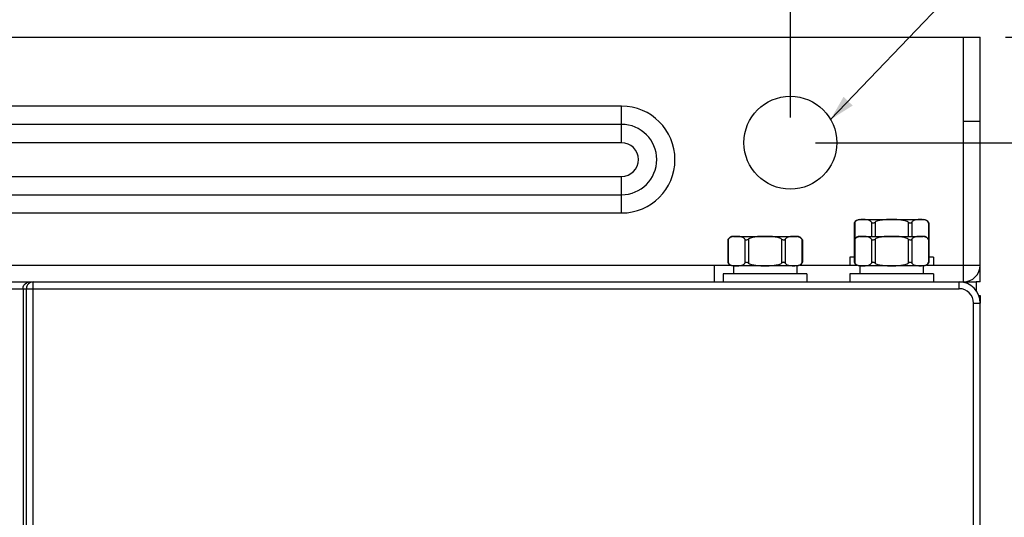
# Model space of a CAD drawing. Header units: millimetres. Extents: x 0 to 1700, y 17 to 1205.
# Tile 37 of 51: x 238 to 355, y 1057 to 1116. Entities that reach past the tile are written whole.
import ezdxf

# ---------------------------------------------------------------- set-up
doc = ezdxf.new("R2010")
doc.units = ezdxf.units.MM
doc.header["$LTSCALE"] = 77.505185
doc.header["$PDMODE"] = 3
doc.header["$PDSIZE"] = 0.3125
doc.layers.get('0').update_dxf_attribs({"linetype": 'CONTINUOUS'})
doc.layers.get('Defpoints').update_dxf_attribs({"linetype": 'CONTINUOUS'})
doc.styles.get("Standard").update_dxf_attribs({"font": 'arial.ttf'})
doc.dimstyles.new('DIMSTYLE_1', dxfattribs={"dimtxt": 10, "dimasz": 3, "dimexe": 1.5, "dimexo": 3, "dimgap": 2.5, "dimtad": 1, "dimdec": 1, "dimzin": 0, "dimdsep": 46, "dimtxsty": 'Standard', "dimblk": '_FILLED', "dimblk1": '_FILLED', "dimblk2": '_FILLED', "dimcen": 0.09, "dimadec": 1, "dimazin": 0, "dimtp": 0.1, "dimtm": 0.1, "dimtfac": 1, "dimtdec": 1, "dimtofl": 0, "dimtmove": 0, "dimatfit": 3, "dimldrblk": '_FILLED', "dimfxl": 1, "dimtolj": 1, "dimtzin": 0, "dimarcsym": 0})
doc.dimstyles.get("Standard").update_dxf_attribs({"dimtxt": 3, "dimasz": 3, "dimexe": 1.5, "dimexo": 3, "dimtad": 1, "dimdec": 1, "dimzin": 0, "dimdsep": 46, "dimtxsty": 'Standard', "dimblk": '_FILLED', "dimblk1": '_FILLED', "dimblk2": '_FILLED', "dimcen": 0.09, "dimadec": 1, "dimazin": 0, "dimtol": 1, "dimtp": 0.1, "dimtm": 0.1, "dimtfac": 1, "dimtdec": 1, "dimtofl": 0, "dimtmove": 0, "dimatfit": 3, "dimldrblk": '_FILLED', "dimfxl": 1, "dimtolj": 1, "dimtzin": 0, "dimarcsym": 0})

# ---------------------------------------------------------------- blocks, each defined once
blk = doc.blocks.new('_FILLED')
at = {"color": 0, "linetype": 'ByBlock'}
blk.add_solid([(0, 0), (-1, 0.25), (-1, -0.25)], dxfattribs=at)
blk = doc.blocks.new('*D1')
at = {"color": 0, "linetype": 'Continuous', "lineweight": -2, "transparency": 16777216}
for p, q in [((94.22, 1104.78), (94.22, 1130.78)), ((329.22, 1104.78), (329.22, 1130.78)), ((97.22, 1129.28), (326.22, 1129.28))]:
    blk.add_line(p, q, dxfattribs=at)
at = {"layer": 'Defpoints', "color": 0, "linetype": 'Continuous', "transparency": 16777216}
for p in [(329.22, 1129.28), (94.22, 1101.78), (329.22, 1101.78)]:
    blk.add_point(p, dxfattribs=at)
at = {"color": 0, "linetype": 'Continuous', "lineweight": -2, "transparency": 16777216, "xscale": 3, "yscale": 3, "zscale": 3, "rotation": 180}
blk.add_blockref('_FILLED', (94.22, 1129.28), dxfattribs=at)
at = {"color": 0, "linetype": 'Continuous', "lineweight": -2, "transparency": 16777216, "xscale": 3, "yscale": 3, "zscale": 3}
blk.add_blockref('_FILLED', (329.22, 1129.28), dxfattribs=at)
at = {"color": 0, "linetype": 'Continuous', "transparency": 16777216, "insert": (210.53, 1145.12), "char_height": 10, "width": 20.9294, "attachment_point": 2, "line_spacing_factor": 0.9}
blk.add_mtext('\\A1;W1', dxfattribs=at)
blk = doc.blocks.new('*D2')
at = {"color": 0, "linetype": 'Continuous', "lineweight": -2, "transparency": 16777216}
for p, q in [((71.72, 1117.28), (71.72, 1150.78)), ((351.72, 1117.28), (351.72, 1150.78)), ((348.72, 1149.28), (74.72, 1149.28))]:
    blk.add_line(p, q, dxfattribs=at)
at = {"layer": 'Defpoints', "color": 0, "linetype": 'Continuous', "transparency": 16777216}
for p in [(71.72, 1149.28), (71.72, 1114.28), (351.72, 1114.28)]:
    blk.add_point(p, dxfattribs=at)
at = {"color": 0, "linetype": 'Continuous', "lineweight": -2, "transparency": 16777216, "xscale": 3, "yscale": 3, "zscale": 3, "rotation": 180}
blk.add_blockref('_FILLED', (71.72, 1149.28), dxfattribs=at)
at = {"color": 0, "linetype": 'Continuous', "lineweight": -2, "transparency": 16777216, "xscale": 3, "yscale": 3, "zscale": 3}
blk.add_blockref('_FILLED', (351.72, 1149.28), dxfattribs=at)
at = {"color": 0, "linetype": 'Continuous', "transparency": 16777216, "insert": (211.76, 1165.12), "char_height": 10, "width": 13.1599, "attachment_point": 2, "line_spacing_factor": 0.9}
blk.add_mtext('\\A1;W', dxfattribs=at)
blk = doc.blocks.new('*D4')
at = {"color": 0, "linetype": 'Continuous', "lineweight": -2, "transparency": 16777216}
for p, q in [((332.22, 1101.78), (378.22, 1101.78)), ((376.72, 1098.78), (376.72, 629.78)), ((332.22, 626.78), (378.22, 626.78))]:
    blk.add_line(p, q, dxfattribs=at)
at = {"layer": 'Defpoints', "color": 0, "linetype": 'Continuous', "transparency": 16777216}
for p in [(329.22, 1101.78), (329.22, 626.78), (376.72, 626.78)]:
    blk.add_point(p, dxfattribs=at)
at = {"color": 0, "linetype": 'Continuous', "lineweight": -2, "transparency": 16777216, "xscale": 3, "yscale": 3, "zscale": 3}
for p, rotation in [((376.72, 1101.78), 90), ((376.72, 626.78), 270)]:
    blk.add_blockref('_FILLED', p, dxfattribs=dict(at, rotation=rotation))
at = {"color": 0, "linetype": 'Continuous', "transparency": 16777216, "insert": (360.89, 863.56), "char_height": 10, "width": 17.8439, "attachment_point": 2, "rotation": 90, "line_spacing_factor": 0.9}
blk.add_mtext('\\A1;H1', dxfattribs=at)
blk = doc.blocks.new('*D5')
at = {"color": 0, "linetype": 'Continuous', "lineweight": -2, "transparency": 16777216}
for p, q in [((354.72, 1114.28), (398.22, 1114.28)), ((396.72, 617.28), (396.72, 1111.28)), ((354.72, 614.28), (398.22, 614.28))]:
    blk.add_line(p, q, dxfattribs=at)
at = {"layer": 'Defpoints', "color": 0, "linetype": 'Continuous', "transparency": 16777216}
for p in [(351.72, 1114.28), (396.72, 1114.28), (351.72, 614.28)]:
    blk.add_point(p, dxfattribs=at)
at = {"color": 0, "linetype": 'Continuous', "lineweight": -2, "transparency": 16777216, "xscale": 3, "yscale": 3, "zscale": 3}
for p, rotation in [((396.72, 1114.28), 90), ((396.72, 614.28), 270)]:
    blk.add_blockref('_FILLED', p, dxfattribs=dict(at, rotation=rotation))
at = {"color": 0, "linetype": 'Continuous', "transparency": 16777216, "insert": (380.89, 864.28), "char_height": 10, "width": 10.0743, "attachment_point": 2, "rotation": 90, "line_spacing_factor": 0.9}
blk.add_mtext('\\A1;H', dxfattribs=at)

msp = doc.modelspace()

# ---------------------------------------------------------------- linework, layer by layer
at = {"linetype": 'Continuous'}
for p, q in [((71.72, 1114.28), (351.72, 1114.28)), ((349.72, 1085.28), (349.72, 1114.28)), ((351.72, 1085.28), (351.72, 1114.28)), ((309.22, 1106.11), (114.22, 1106.11)), ((309.22, 1101.78), (309.22, 1106.11)), ((309.22, 1103.95), (114.22, 1103.95)), ((351.72, 1104.28), (349.72, 1104.28)), ((309.22, 1101.78), (114.22, 1101.78)), ((114.22, 1097.78), (309.22, 1097.78)), ((309.22, 1093.45), (309.22, 1097.78)), ((114.22, 1095.62), (309.22, 1095.62)), ((114.22, 1093.45), (309.22, 1093.45)), ((336.8, 1092.26), (336.8, 1090.26)), ((336.87, 1092.36), (336.87, 1090.37)), ((337.47, 1092.68), (344.97, 1092.68)), ((338.83, 1092.36), (338.83, 1090.68)), ((339.26, 1092.36), (339.26, 1090.68)), ((343.19, 1092.36), (343.19, 1090.68)), ((343.62, 1092.36), (343.62, 1090.68)), ((345.58, 1092.36), (345.58, 1090.37)), ((345.65, 1092.26), (345.65, 1090.26)), ((321.8, 1090.26), (321.8, 1087.61)), ((321.87, 1090.36), (321.87, 1087.5)), ((322.47, 1090.68), (329.97, 1090.68)), ((323.83, 1090.36), (323.83, 1087.5)), ((324.26, 1090.36), (324.26, 1087.5)), ((328.19, 1090.36), (328.19, 1087.5)), ((328.62, 1090.36), (328.62, 1087.5)), ((330.58, 1090.36), (330.58, 1087.5)), ((330.65, 1090.26), (330.65, 1087.61)), ((336.8, 1090.26), (336.8, 1087.61)), ((336.87, 1090.36), (336.87, 1087.5)), ((337.47, 1090.68), (344.97, 1090.68)), ((338.83, 1090.36), (338.83, 1087.5)), ((339.26, 1090.36), (339.26, 1087.5)), ((343.19, 1090.36), (343.19, 1087.5)), ((343.62, 1090.36), (343.62, 1087.5)), ((345.58, 1090.36), (345.58, 1087.5)), ((345.65, 1090.26), (345.65, 1087.61)), ((336.27, 1088.23), (336.27, 1087.28)), ((336.8, 1088.23), (336.27, 1088.23)), ((346.17, 1088.23), (345.65, 1088.23)), ((346.17, 1088.23), (346.17, 1087.28)), ((215.84, 1087.28), (322.11, 1087.28)), ((320.22, 1085.28), (320.22, 1087.28)), ((321.27, 1086.23), (321.27, 1085.28)), ((331.17, 1086.23), (321.27, 1086.23)), ((322.47, 1087.18), (322.47, 1086.23)), ((329.97, 1087.18), (322.47, 1087.18)), ((329.97, 1087.18), (329.97, 1086.23)), ((330.34, 1087.28), (337.11, 1087.28)), ((331.17, 1086.23), (331.17, 1085.28)), ((336.27, 1086.23), (336.27, 1085.28)), ((346.17, 1086.23), (336.27, 1086.23)), ((337.47, 1087.18), (337.47, 1086.23)), ((344.97, 1087.18), (337.47, 1087.18)), ((344.97, 1087.18), (344.97, 1086.23)), ((345.34, 1087.28), (351.72, 1087.28)), ((346.17, 1086.23), (346.17, 1085.28)), ((74.22, 1085.28), (349.22, 1085.28)), ((239.5, 998.43), (239.5, 1085.28)), ((349.22, 1084.48), (349.22, 1085.28)), ((349.22, 1085.28), (351.22, 1085.28)), ((351.22, 1085.28), (351.22, 1084.2)), ((351.72, 1085.28), (351.22, 1085.28)), ((74.22, 1084.48), (349.22, 1084.48)), ((238.3, 1084.48), (238.3, 998.38)), ((238.72, 1084.69), (238.7, 1084.48)), ((238.7, 998.43), (238.7, 1084.48)), ((350.92, 998.43), (350.92, 1082.78)), ((350.92, 1082.78), (351.72, 1082.78)), ((351.54, 1083.68), (351.72, 1083.68)), ((351.72, 1083.68), (351.72, 1082.78)), ((351.72, 998.43), (351.72, 1082.78))]:
    msp.add_line(p, q, dxfattribs=at)
msp.add_circle((329.22, 1101.78), 5.5, dxfattribs=at)
for centre, radius, start, end in [((309.22, 1099.78), 6.33, 270, 90), ((309.22, 1099.78), 4.17, 270, 90), ((309.22, 1099.78), 2, 270, 90), ((337.47, 1091.93), 0.753, 90, 153.8083), ((337.46, 1091.9), 0.758, 143.9429, 150.9868), ((337.49, 1091.88), 0.79, 141.9612, 143.998), ((344.97, 1091.93), 0.753, 26.1917, 90), ((344.96, 1091.88), 0.79, 36.002, 38.0388), ((344.98, 1091.89), 0.765, 29.0474, 36.0229), ((322.47, 1089.93), 0.753, 90, 153.8083), ((322.46, 1089.9), 0.758, 143.9429, 150.9868), ((322.49, 1089.88), 0.79, 141.9612, 143.998), ((329.97, 1089.93), 0.753, 26.1917, 90), ((329.96, 1089.88), 0.79, 36.002, 38.0388), ((329.98, 1089.89), 0.765, 29.0474, 36.0229), ((337.47, 1089.93), 0.753, 90, 153.8083), ((337.46, 1089.9), 0.758, 143.9429, 150.9868), ((337.49, 1089.88), 0.79, 141.9612, 143.998), ((344.97, 1089.93), 0.753, 26.1917, 90), ((344.96, 1089.88), 0.79, 36.002, 38.0388), ((344.98, 1089.89), 0.765, 29.0474, 36.0229), ((322.47, 1087.98), 0.765, 209.0474, 216.0229), ((322.47, 1087.94), 0.753, 206.1917, 270), ((322.49, 1087.99), 0.79, 216.002, 218.0388), ((329.97, 1087.94), 0.753, 270, 333.8083), ((329.96, 1087.99), 0.79, 321.9612, 323.998), ((329.99, 1087.97), 0.758, 323.9429, 330.9868), ((337.47, 1087.98), 0.765, 209.0474, 216.0229), ((337.47, 1087.94), 0.753, 206.1917, 270), ((337.49, 1087.99), 0.79, 216.002, 218.0388), ((344.97, 1087.94), 0.753, 270, 333.8083), ((344.96, 1087.99), 0.79, 321.9612, 323.998), ((344.99, 1087.97), 0.758, 323.9429, 330.9868), ((349.72, 1087.28), 2, 270, 360), ((349.22, 1082.78), 2.5, 0, 90), ((239.51, 1084.48), 0.817, 157.9865, 164.9352), ((349.22, 1082.78), 1.7, 0, 90)]:
    msp.add_arc(centre, radius, start, end, dxfattribs=at)
for points, knots in [([(338.83, 1092.36), (338.8, 1092.41), (338.72, 1092.48), (338.56, 1092.58), (338.35, 1092.64), (338.1, 1092.67), (337.85, 1092.67), (337.59, 1092.67), (337.34, 1092.64), (337.13, 1092.58), (336.97, 1092.48), (336.9, 1092.41), (336.87, 1092.36)], [0, 0, 0, 0, 0.074444, 0.140813, 0.263244, 0.381911, 0.499981, 0.618051, 0.736717, 0.859151, 0.925525, 1, 1, 1, 1]), ([(338.83, 1092.36), (338.85, 1092.34), (338.89, 1092.3), (338.95, 1092.27), (339.04, 1092.26), (339.14, 1092.29), (339.22, 1092.34), (339.26, 1092.36)], [0, 0, 0, 0, 0.208472, 0.321372, 0.442334, 0.711025, 1, 1, 1, 1]), ([(343.19, 1092.36), (343.12, 1092.41), (342.96, 1092.48), (342.64, 1092.58), (342.23, 1092.64), (341.73, 1092.67), (341.22, 1092.67), (340.72, 1092.67), (340.22, 1092.64), (339.8, 1092.58), (339.48, 1092.48), (339.33, 1092.41), (339.26, 1092.36)], [0, 0, 0, 0, 0.062447, 0.124945, 0.249903, 0.374936, 0.499985, 0.625033, 0.750067, 0.875027, 0.937531, 1, 1, 1, 1]), ([(343.19, 1092.36), (343.23, 1092.34), (343.3, 1092.29), (343.41, 1092.26), (343.49, 1092.27), (343.56, 1092.3), (343.6, 1092.34), (343.62, 1092.36)], [0, 0, 0, 0, 0.288975, 0.557666, 0.678628, 0.791528, 1, 1, 1, 1]), ([(345.58, 1092.36), (345.55, 1092.41), (345.48, 1092.48), (345.32, 1092.58), (345.11, 1092.64), (344.85, 1092.67), (344.6, 1092.67), (344.35, 1092.67), (344.1, 1092.64), (343.88, 1092.58), (343.72, 1092.48), (343.65, 1092.41), (343.62, 1092.36)], [0, 0, 0, 0, 0.074469, 0.140842, 0.263272, 0.381934, 0.5, 0.618066, 0.736729, 0.859159, 0.925532, 1, 1, 1, 1]), ([(323.83, 1090.36), (323.8, 1090.41), (323.72, 1090.48), (323.56, 1090.58), (323.35, 1090.64), (323.1, 1090.67), (322.85, 1090.67), (322.59, 1090.67), (322.34, 1090.64), (322.13, 1090.58), (321.97, 1090.48), (321.9, 1090.41), (321.87, 1090.36)], [0, 0, 0, 0, 0.074444, 0.140813, 0.263244, 0.381911, 0.499981, 0.618051, 0.736717, 0.859151, 0.925525, 1, 1, 1, 1]), ([(323.83, 1090.36), (323.85, 1090.34), (323.89, 1090.3), (323.95, 1090.27), (324.04, 1090.26), (324.14, 1090.29), (324.22, 1090.34), (324.26, 1090.36)], [0, 0, 0, 0, 0.208472, 0.321372, 0.442334, 0.711025, 1, 1, 1, 1]), ([(328.19, 1090.36), (328.12, 1090.41), (327.96, 1090.48), (327.64, 1090.58), (327.23, 1090.64), (326.73, 1090.67), (326.22, 1090.67), (325.72, 1090.67), (325.22, 1090.64), (324.8, 1090.58), (324.48, 1090.48), (324.33, 1090.41), (324.26, 1090.36)], [0, 0, 0, 0, 0.062447, 0.124945, 0.249903, 0.374936, 0.499985, 0.625033, 0.750067, 0.875027, 0.937531, 1, 1, 1, 1]), ([(328.19, 1090.36), (328.23, 1090.34), (328.3, 1090.29), (328.41, 1090.26), (328.49, 1090.27), (328.56, 1090.3), (328.6, 1090.34), (328.62, 1090.36)], [0, 0, 0, 0, 0.288975, 0.557666, 0.678628, 0.791528, 1, 1, 1, 1]), ([(330.58, 1090.36), (330.55, 1090.41), (330.48, 1090.48), (330.32, 1090.58), (330.11, 1090.64), (329.85, 1090.67), (329.6, 1090.67), (329.35, 1090.67), (329.1, 1090.64), (328.88, 1090.58), (328.72, 1090.48), (328.65, 1090.41), (328.62, 1090.36)], [0, 0, 0, 0, 0.074469, 0.140842, 0.263272, 0.381934, 0.5, 0.618066, 0.736729, 0.859159, 0.925532, 1, 1, 1, 1]), ([(338.83, 1090.36), (338.8, 1090.41), (338.72, 1090.48), (338.56, 1090.58), (338.35, 1090.64), (338.1, 1090.67), (337.85, 1090.67), (337.59, 1090.67), (337.34, 1090.64), (337.13, 1090.58), (336.97, 1090.48), (336.9, 1090.41), (336.87, 1090.36)], [0, 0, 0, 0, 0.074444, 0.140813, 0.263244, 0.381911, 0.499981, 0.618051, 0.736717, 0.859151, 0.925525, 1, 1, 1, 1]), ([(338.83, 1090.36), (338.85, 1090.34), (338.89, 1090.3), (338.95, 1090.27), (339.04, 1090.26), (339.14, 1090.29), (339.22, 1090.34), (339.26, 1090.36)], [0, 0, 0, 0, 0.208472, 0.321372, 0.442334, 0.711025, 1, 1, 1, 1]), ([(343.19, 1090.36), (343.12, 1090.41), (342.96, 1090.48), (342.64, 1090.58), (342.23, 1090.64), (341.73, 1090.67), (341.22, 1090.67), (340.72, 1090.67), (340.22, 1090.64), (339.8, 1090.58), (339.48, 1090.48), (339.33, 1090.41), (339.26, 1090.36)], [0, 0, 0, 0, 0.062447, 0.124945, 0.249903, 0.374936, 0.499985, 0.625033, 0.750067, 0.875027, 0.937531, 1, 1, 1, 1]), ([(343.19, 1090.36), (343.23, 1090.34), (343.3, 1090.29), (343.41, 1090.26), (343.49, 1090.27), (343.56, 1090.3), (343.6, 1090.34), (343.62, 1090.36)], [0, 0, 0, 0, 0.288975, 0.557666, 0.678628, 0.791528, 1, 1, 1, 1]), ([(345.58, 1090.36), (345.55, 1090.41), (345.48, 1090.48), (345.32, 1090.58), (345.11, 1090.64), (344.85, 1090.67), (344.6, 1090.67), (344.35, 1090.67), (344.1, 1090.64), (343.88, 1090.58), (343.72, 1090.48), (343.65, 1090.41), (343.62, 1090.36)], [0, 0, 0, 0, 0.074469, 0.140842, 0.263272, 0.381934, 0.5, 0.618066, 0.736729, 0.859159, 0.925532, 1, 1, 1, 1]), ([(321.87, 1087.5), (321.9, 1087.46), (321.97, 1087.39), (322.13, 1087.29), (322.34, 1087.23), (322.59, 1087.2), (322.85, 1087.2), (323.1, 1087.2), (323.35, 1087.23), (323.56, 1087.29), (323.72, 1087.39), (323.8, 1087.46), (323.83, 1087.5)], [0, 0, 0, 0, 0.074452, 0.140825, 0.263261, 0.381932, 0.500005, 0.618079, 0.736749, 0.859184, 0.925555, 1, 1, 1, 1]), ([(324.26, 1087.5), (324.22, 1087.53), (324.14, 1087.58), (324.04, 1087.61), (323.95, 1087.6), (323.89, 1087.57), (323.85, 1087.53), (323.83, 1087.5)], [0, 0, 0, 0, 0.288975, 0.557666, 0.678628, 0.791528, 1, 1, 1, 1]), ([(324.26, 1087.5), (324.33, 1087.46), (324.48, 1087.39), (324.8, 1087.29), (325.22, 1087.23), (325.72, 1087.2), (326.22, 1087.2), (326.73, 1087.2), (327.23, 1087.23), (327.64, 1087.29), (327.96, 1087.39), (328.12, 1087.46), (328.19, 1087.5)], [0, 0, 0, 0, 0.062447, 0.124945, 0.249903, 0.374937, 0.499986, 0.625034, 0.750068, 0.875028, 0.937532, 1, 1, 1, 1]), ([(328.62, 1087.5), (328.6, 1087.53), (328.56, 1087.57), (328.49, 1087.6), (328.41, 1087.61), (328.3, 1087.58), (328.23, 1087.53), (328.19, 1087.5)], [0, 0, 0, 0, 0.208472, 0.321372, 0.442334, 0.711025, 1, 1, 1, 1]), ([(328.62, 1087.5), (328.66, 1087.45), (328.76, 1087.36), (328.93, 1087.28), (329.1, 1087.23), (329.32, 1087.2), (329.6, 1087.2), (329.82, 1087.2), (329.93, 1087.21)], [0, 0, 0, 0, 0.147641, 0.27747, 0.400425, 0.521006, 0.760506, 1, 1, 1, 1]), ([(329.93, 1087.21), (329.99, 1087.22), (330.1, 1087.23), (330.27, 1087.28), (330.44, 1087.36), (330.54, 1087.45), (330.58, 1087.5)], [0, 0, 0, 0, 0.231486, 0.467478, 0.716617, 1, 1, 1, 1]), ([(336.87, 1087.5), (336.9, 1087.46), (336.97, 1087.39), (337.13, 1087.29), (337.34, 1087.23), (337.59, 1087.2), (337.85, 1087.2), (338.1, 1087.2), (338.35, 1087.23), (338.56, 1087.29), (338.72, 1087.39), (338.8, 1087.46), (338.83, 1087.5)], [0, 0, 0, 0, 0.074452, 0.140825, 0.263261, 0.381932, 0.500005, 0.618079, 0.736749, 0.859184, 0.925555, 1, 1, 1, 1]), ([(339.26, 1087.5), (339.22, 1087.53), (339.14, 1087.58), (339.04, 1087.61), (338.95, 1087.6), (338.89, 1087.57), (338.85, 1087.53), (338.83, 1087.5)], [0, 0, 0, 0, 0.288975, 0.557666, 0.678628, 0.791528, 1, 1, 1, 1]), ([(339.26, 1087.5), (339.33, 1087.46), (339.48, 1087.39), (339.8, 1087.29), (340.22, 1087.23), (340.72, 1087.2), (341.22, 1087.2), (341.73, 1087.2), (342.23, 1087.23), (342.64, 1087.29), (342.96, 1087.39), (343.12, 1087.46), (343.19, 1087.5)], [0, 0, 0, 0, 0.062447, 0.124945, 0.249903, 0.374937, 0.499986, 0.625034, 0.750068, 0.875028, 0.937532, 1, 1, 1, 1]), ([(343.62, 1087.5), (343.6, 1087.53), (343.56, 1087.57), (343.49, 1087.6), (343.41, 1087.61), (343.3, 1087.58), (343.23, 1087.53), (343.19, 1087.5)], [0, 0, 0, 0, 0.208472, 0.321372, 0.442334, 0.711025, 1, 1, 1, 1]), ([(343.62, 1087.5), (343.66, 1087.45), (343.76, 1087.36), (343.93, 1087.28), (344.1, 1087.23), (344.32, 1087.2), (344.6, 1087.2), (344.82, 1087.2), (344.93, 1087.21)], [0, 0, 0, 0, 0.147641, 0.27747, 0.400425, 0.521006, 0.760506, 1, 1, 1, 1]), ([(344.93, 1087.21), (344.99, 1087.22), (345.1, 1087.23), (345.27, 1087.28), (345.44, 1087.36), (345.54, 1087.45), (345.58, 1087.5)], [0, 0, 0, 0, 0.231486, 0.467478, 0.716617, 1, 1, 1, 1])]:
    msp.add_open_spline(points, degree=3, knots=knots, dxfattribs=at)
for points in [[(238.3, 1084.48), (238.3, 1084.75), (238.47, 1085.04), (238.7, 1085.18)], [(238.7, 1085.18), (238.82, 1085.25), (238.97, 1085.28), (239.1, 1085.28)], [(238.93, 1085.04), (238.85, 1084.97), (238.79, 1084.88), (238.76, 1084.79)], [(239.5, 1085.28), (239.29, 1085.28), (239.07, 1085.19), (238.93, 1085.04)]]:
    msp.add_open_spline(points, degree=3, dxfattribs=at)

# ---------------------------------------------------------------- dimensions: what is measured, and where the dimension line sits
for base, p1, p2, angle, text, picture, middle in [((71.72, 1149.28), (351.72, 1114.28), (71.72, 1114.28), 180, 'W', '*D2', (211.76, 1149.28)), ((396.72, 1114.28), (351.72, 614.28), (351.72, 1114.28), 90, 'H', '*D5', (396.72, 864.28)), ((376.72, 626.78), (329.22, 1101.78), (329.22, 626.78), 270, 'H1', '*D4', (376.72, 863.56))]:
    dim = msp.add_linear_dim(base=base, p1=p1, p2=p2, angle=angle, text=text, dimstyle='DIMSTYLE_1', dxfattribs=at)
    dim.commit()
    dim.dimension.update_dxf_attribs({"geometry": picture, "text_midpoint": middle, "dimtype": 160})
dim = msp.add_linear_dim(base=(329.22, 1129.28), p1=(94.22, 1101.78), p2=(329.22, 1101.78), text='W1', dimstyle='DIMSTYLE_1', dxfattribs=at)
dim.commit()
dim.dimension.update_dxf_attribs({"geometry": '*D1', "text_midpoint": (210.53, 1129.28), "dimtype": 160})

# ---------------------------------------------------------------- leaders
at = {"linetype": 'Continuous', "annotation_type": 0, "has_hookline": 1, "hookline_direction": 0, "text_width": 93.34}
msp.add_leader([(333.99, 1104.53), (366.51, 1138.52), (368.88, 1138.52)], dimstyle='Standard', override={"dimtad": 0}, dxfattribs=at)

doc.saveas('drawing.dxf')
